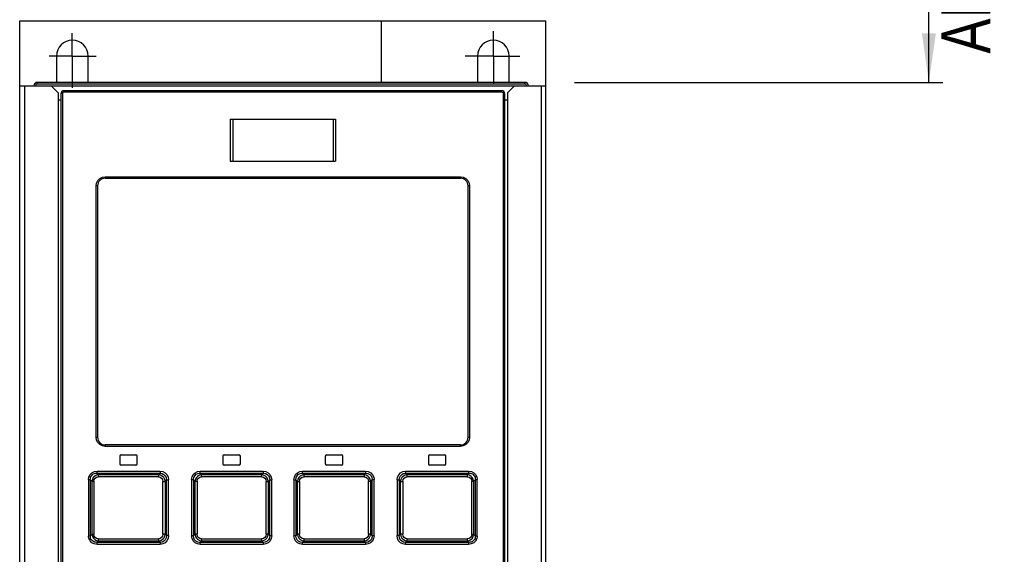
# Model space of a CAD drawing. Extents: x 0 to 594, y 0 to 420.
# Tile 5 of 25: x 97 to 167, y 259 to 297. Entities that reach past the tile are written whole.
import ezdxf

# ---------------------------------------------------------------- set-up
doc = ezdxf.new("R2010")
doc.units = 0
doc.header["$LTSCALE"] = 32.67
doc.linetypes.add('CENTER', pattern=[0.6, 0.375, -0.075, 0.075, -0.075])
doc.layers.get('0').update_dxf_attribs({"linetype": 'CONTINUOUS'})
doc.layers.add('DEFAULT_1', color=7, linetype='CENTER')
doc.styles.get("Standard").update_dxf_attribs({"font": 'txt', "width": 0.8})
doc.dimstyles.get("Standard").update_dxf_attribs({"dimtxt": 2.5, "dimasz": 2.5, "dimexe": 1.25, "dimexo": 0.625, "dimtad": 1, "dimcen": 2.5, "dimazin": 3, "dimtfac": 1, "dimtmove": 0, "dimatfit": 3})

# ---------------------------------------------------------------- blocks, each defined once
blk = doc.blocks.new('_FILLED')
at = {"color": 0, "linetype": 'BYBLOCK'}
blk.add_solid([(0, 0), (-1, 0.143), (-1, -0.143)], dxfattribs=at)
blk = doc.blocks.new('*D0')
at = {"color": 2, "linetype": 'CONTINUOUS'}
for p, q in [((153.293, 342.53), (162.59, 342.53)), ((161.59, 342.53), (161.59, 317.491)), ((161.59, 292.452), (161.59, 317.491)), ((136.337, 292.452), (162.59, 292.452))]:
    blk.add_line(p, q, dxfattribs=at)
at = {"color": 2, "linetype": 'CONTINUOUS', "xscale": 3.5, "yscale": 3.5, "zscale": 3.5}
for p, rotation in [((161.59, 342.53), 90), ((161.59, 292.452), 270)]:
    blk.add_blockref('_FILLED', p, dxfattribs=dict(at, rotation=rotation))
at = {"color": 5, "linetype": 'CONTINUOUS', "width": 0.8}
for s, p in [('AIR SPACE OUTLET', (165.965, 294.503)), ('100', (160.715, 318.303)), ('MIN ', (160.715, 307.103))]:
    blk.add_text(s, height=3.5, rotation=90, dxfattribs=at).set_placement(p)

msp = doc.modelspace()

# ---------------------------------------------------------------- linework, layer by layer
at = {"color": 7, "linetype": 'CONTINUOUS'}
for p, q in [((96.807, 196.827), (96.807, 296.827)), ((96.807, 296.827), (134.307, 296.827)), ((122.591, 292.452), (122.591, 296.827)), ((134.307, 196.827), (134.307, 296.827)), ((99.432, 294.327), (99.432, 292.481)), ((101.682, 292.481), (101.682, 294.327)), ((129.432, 294.327), (129.432, 292.481)), ((131.682, 292.481), (131.682, 294.327)), ((96.807, 292.202), (134.307, 292.202)), ((97.149, 292.202), (97.149, 226.221)), ((132.807, 292.452), (98.057, 292.452)), ((99.557, 291.702), (99.057, 292.202)), ((132.057, 292.202), (131.557, 291.702)), ((133.964, 292.202), (133.964, 226.221)), ((99.557, 291.702), (99.557, 227.702)), ((99.557, 291.202), (99.757, 291.202)), ((99.757, 228.002), (99.757, 291.652)), ((131.157, 291.852), (99.957, 291.852)), ((131.357, 291.652), (131.357, 228.002)), ((131.357, 291.202), (131.557, 291.202)), ((131.557, 291.702), (131.557, 227.702)), ((111.807, 289.827), (111.807, 286.827)), ((111.807, 289.827), (119.307, 289.827)), ((119.307, 289.827), (119.307, 286.827)), ((111.807, 286.827), (119.307, 286.827)), ((102.907, 285.627), (128.207, 285.627)), ((102.357, 285.077), (102.357, 267.177)), ((128.757, 267.177), (128.757, 285.077)), ((128.207, 266.627), (102.907, 266.627)), ((104.032, 265.927), (105.082, 265.927)), ((111.382, 265.927), (112.432, 265.927)), ((118.682, 265.927), (119.732, 265.927)), ((126.032, 265.927), (127.082, 265.927)), ((103.932, 265.827), (103.932, 265.277)), ((105.182, 265.277), (105.182, 265.827)), ((111.282, 265.827), (111.282, 265.277)), ((112.532, 265.277), (112.532, 265.827)), ((118.582, 265.827), (118.582, 265.277)), ((119.832, 265.277), (119.832, 265.827)), ((125.932, 265.827), (125.932, 265.277)), ((127.182, 265.277), (127.182, 265.827)), ((102.429, 264.505), (102.314, 264.616)), ((102.314, 264.616), (106.802, 264.616)), ((105.082, 265.177), (104.032, 265.177)), ((106.802, 264.616), (106.693, 264.506)), ((109.776, 264.506), (109.664, 264.616)), ((109.664, 264.616), (114.151, 264.616)), ((112.432, 265.177), (111.382, 265.177)), ((114.151, 264.616), (114.041, 264.506)), ((117.073, 264.506), (116.963, 264.616)), ((116.963, 264.616), (121.45, 264.616)), ((119.732, 265.177), (118.682, 265.177)), ((121.45, 264.616), (121.338, 264.506)), ((124.312, 264.616), (128.799, 264.616)), ((124.42, 264.506), (124.312, 264.616)), ((127.082, 265.177), (126.032, 265.177)), ((128.799, 264.616), (128.684, 264.505)), ((102.314, 259.688), (102.429, 259.799)), ((106.802, 259.688), (102.314, 259.688)), ((106.693, 259.799), (106.802, 259.688)), ((109.664, 259.688), (109.776, 259.798)), ((114.151, 259.688), (109.664, 259.688)), ((114.041, 259.798), (114.151, 259.688)), ((116.963, 259.688), (117.073, 259.798)), ((121.45, 259.688), (116.963, 259.688)), ((121.338, 259.798), (121.45, 259.688)), ((124.312, 259.688), (124.42, 259.799)), ((128.799, 259.688), (124.312, 259.688)), ((128.684, 259.799), (128.799, 259.688))]:
    msp.add_line(p, q, dxfattribs=at)
at = {"color": 9, "linetype": 'CONTINUOUS'}
for p, q in [((98.057, 292.327), (98.057, 292.452)), ((132.807, 292.327), (98.057, 292.327)), ((132.807, 292.327), (132.807, 292.452)), ((99.846, 291.652), (99.757, 291.652)), ((99.846, 291.652), (99.846, 228.002)), ((131.168, 291.752), (99.946, 291.752)), ((131.219, 291.738), (131.168, 291.752)), ((131.268, 228.002), (131.268, 291.652)), ((131.268, 291.652), (131.357, 291.652)), ((111.982, 289.827), (111.982, 286.827)), ((119.132, 289.827), (119.132, 286.827)), ((102.699, 285.696), (102.898, 285.727)), ((102.898, 285.727), (128.216, 285.727)), ((128.216, 285.727), (128.415, 285.696)), ((102.247, 285.077), (102.279, 285.276)), ((102.247, 267.177), (102.247, 285.077)), ((102.357, 285.077), (102.247, 285.077)), ((128.866, 285.077), (128.757, 285.077)), ((128.835, 285.276), (128.866, 285.077)), ((128.866, 285.077), (128.866, 267.177)), ((102.278, 266.979), (102.247, 267.177)), ((102.247, 267.177), (102.357, 267.177)), ((128.757, 267.177), (128.866, 267.177)), ((128.866, 267.177), (128.835, 266.978)), ((102.898, 266.527), (102.698, 266.558)), ((128.216, 266.527), (102.898, 266.527)), ((128.415, 266.558), (128.216, 266.527)), ((102.324, 264.757), (106.808, 264.757)), ((106.693, 264.506), (102.429, 264.505)), ((109.668, 264.757), (114.152, 264.757)), ((114.041, 264.506), (109.776, 264.506)), ((116.962, 264.757), (121.446, 264.757)), ((121.338, 264.506), (117.073, 264.506)), ((124.306, 264.757), (128.79, 264.757)), ((128.684, 264.505), (124.42, 264.506)), ((101.713, 264.167), (101.713, 260.137)), ((101.713, 264.167), (101.839, 264.167)), ((101.839, 264.167), (101.839, 260.137)), ((101.839, 264.167), (101.964, 264.047)), ((101.964, 260.258), (101.964, 264.047)), ((101.964, 264.047), (102.091, 264.047)), ((102.091, 264.047), (102.091, 260.258)), ((106.688, 264.365), (102.421, 264.365)), ((107.017, 260.276), (107.017, 264.028)), ((107.017, 264.028), (107.167, 264.028)), ((107.167, 264.028), (107.269, 264.133)), ((107.167, 264.028), (107.167, 260.276)), ((107.269, 260.172), (107.269, 264.133)), ((107.269, 264.133), (107.418, 264.133)), ((107.418, 260.172), (107.418, 264.133)), ((109.057, 264.156), (109.057, 260.148)), ((109.057, 264.156), (109.191, 264.156)), ((109.191, 264.156), (109.191, 260.148)), ((109.191, 264.156), (109.308, 264.041)), ((109.308, 260.263), (109.308, 264.041)), ((109.308, 264.041), (109.442, 264.041)), ((109.442, 264.041), (109.442, 260.263)), ((114.04, 264.365), (109.772, 264.365)), ((114.369, 260.269), (114.369, 264.035)), ((114.369, 264.035), (114.512, 264.035)), ((114.512, 264.035), (114.621, 264.145)), ((114.512, 264.035), (114.512, 260.269)), ((114.621, 260.16), (114.621, 264.145)), ((114.621, 264.145), (114.762, 264.145)), ((114.762, 260.16), (114.762, 264.145)), ((116.351, 264.145), (116.351, 260.16)), ((116.351, 264.145), (116.493, 264.145)), ((116.493, 264.145), (116.493, 260.16)), ((116.493, 264.145), (116.602, 264.035)), ((116.602, 260.269), (116.602, 264.035)), ((116.602, 264.035), (116.744, 264.035)), ((116.744, 264.035), (116.744, 260.269)), ((121.342, 264.365), (117.074, 264.365)), ((121.671, 260.263), (121.671, 264.041)), ((121.671, 264.041), (121.806, 264.041)), ((121.806, 264.041), (121.923, 264.156)), ((121.806, 264.041), (121.806, 260.263)), ((121.923, 260.148), (121.923, 264.156)), ((121.923, 264.156), (122.057, 264.156)), ((122.057, 260.148), (122.057, 264.156)), ((123.695, 264.133), (123.695, 260.172)), ((123.695, 264.133), (123.845, 264.133)), ((123.845, 264.133), (123.845, 260.172)), ((123.845, 264.133), (123.947, 264.028)), ((123.947, 260.276), (123.947, 264.028)), ((123.947, 264.028), (124.097, 264.028)), ((124.097, 264.028), (124.097, 260.276)), ((128.693, 264.365), (124.426, 264.365)), ((129.023, 260.258), (129.023, 264.047)), ((129.023, 264.047), (129.15, 264.047)), ((129.15, 264.047), (129.275, 264.167)), ((129.15, 264.047), (129.15, 260.258)), ((129.275, 260.137), (129.275, 264.167)), ((129.275, 264.167), (129.401, 264.167)), ((129.401, 260.137), (129.401, 264.167)), ((101.839, 260.137), (101.713, 260.137)), ((101.964, 260.258), (101.839, 260.137)), ((102.091, 260.258), (101.964, 260.258)), ((102.421, 259.94), (106.688, 259.94)), ((102.429, 259.799), (106.693, 259.799)), ((107.167, 260.276), (107.017, 260.276)), ((107.269, 260.172), (107.167, 260.276)), ((107.418, 260.172), (107.269, 260.172)), ((109.191, 260.148), (109.057, 260.148)), ((109.308, 260.263), (109.191, 260.148)), ((109.442, 260.263), (109.308, 260.263)), ((109.772, 259.939), (114.04, 259.939)), ((109.776, 259.798), (114.041, 259.798)), ((114.512, 260.269), (114.369, 260.269)), ((114.621, 260.16), (114.512, 260.269)), ((114.762, 260.16), (114.621, 260.16)), ((116.493, 260.16), (116.351, 260.16)), ((116.602, 260.269), (116.493, 260.16)), ((116.744, 260.269), (116.602, 260.269)), ((117.073, 259.798), (121.338, 259.798)), ((117.074, 259.939), (121.342, 259.939)), ((121.806, 260.263), (121.671, 260.263)), ((121.923, 260.148), (121.806, 260.263)), ((122.057, 260.148), (121.923, 260.148)), ((123.845, 260.172), (123.695, 260.172)), ((123.947, 260.276), (123.845, 260.172)), ((124.097, 260.276), (123.947, 260.276)), ((124.42, 259.799), (128.684, 259.799)), ((124.426, 259.94), (128.693, 259.94)), ((129.15, 260.258), (129.023, 260.258)), ((129.275, 260.137), (129.15, 260.258)), ((129.401, 260.137), (129.275, 260.137)), ((106.808, 259.547), (102.324, 259.547)), ((114.152, 259.547), (109.668, 259.547)), ((121.446, 259.547), (116.962, 259.547)), ((128.79, 259.547), (124.306, 259.547))]:
    msp.add_line(p, q, dxfattribs=at)
for points in [[(132.93, 292.202), (132.928, 292.232), (132.904, 292.281), (132.861, 292.315), (132.807, 292.327)], [(99.946, 291.752), (99.896, 291.739), (99.859, 291.703), (99.846, 291.652)], [(99.957, 291.852), (99.951, 291.838), (99.947, 291.801), (99.946, 291.752)], [(131.168, 291.752), (131.166, 291.803), (131.162, 291.839), (131.157, 291.852)], [(131.268, 291.652), (131.255, 291.702), (131.219, 291.738)], [(102.279, 285.276), (102.371, 285.458), (102.516, 285.603), (102.699, 285.696)], [(102.898, 285.727), (102.899, 285.676), (102.902, 285.64), (102.907, 285.627)], [(128.207, 285.627), (128.211, 285.641), (128.215, 285.678), (128.216, 285.727)], [(128.415, 285.696), (128.598, 285.603), (128.743, 285.458), (128.835, 285.276)], [(102.698, 266.558), (102.516, 266.651), (102.371, 266.796), (102.278, 266.979)], [(102.907, 266.627), (102.902, 266.613), (102.899, 266.576), (102.898, 266.527)], [(128.216, 266.527), (128.215, 266.578), (128.211, 266.614), (128.207, 266.627)], [(128.835, 266.978), (128.743, 266.796), (128.598, 266.651), (128.415, 266.558)], [(101.713, 264.167), (101.743, 264.358), (101.827, 264.521), (101.959, 264.648), (102.126, 264.728), (102.324, 264.757)], [(101.839, 264.167), (101.844, 264.252), (101.862, 264.33), (101.894, 264.4), (101.936, 264.462), (101.99, 264.515), (102.054, 264.559), (102.13, 264.591), (102.217, 264.611), (102.314, 264.616)], [(102.429, 264.505), (102.281, 264.478), (102.154, 264.411), (102.053, 264.31), (101.989, 264.186), (101.964, 264.047)], [(102.314, 264.616), (102.319, 264.648), (102.322, 264.698), (102.324, 264.757)], [(102.42, 264.364), (102.421, 264.423), (102.424, 264.473), (102.429, 264.505)], [(106.693, 264.506), (106.69, 264.474), (106.688, 264.424), (106.687, 264.365)], [(107.167, 264.028), (107.139, 264.178), (107.071, 264.309), (106.966, 264.413), (106.838, 264.48), (106.693, 264.506)], [(106.801, 264.616), (106.957, 264.595), (107.087, 264.53), (107.189, 264.424), (107.25, 264.291), (107.269, 264.133)], [(106.808, 264.757), (106.807, 264.698), (106.805, 264.648), (106.802, 264.616)], [(106.808, 264.757), (107.002, 264.727), (107.172, 264.64), (107.304, 264.504), (107.389, 264.331), (107.418, 264.133)], [(109.057, 264.156), (109.087, 264.35), (109.172, 264.517), (109.305, 264.647), (109.473, 264.729), (109.668, 264.757)], [(109.191, 264.156), (109.211, 264.312), (109.275, 264.44), (109.379, 264.54), (109.507, 264.598), (109.664, 264.616)], [(109.776, 264.506), (109.628, 264.479), (109.5, 264.412), (109.399, 264.309), (109.334, 264.184), (109.308, 264.041)], [(109.664, 264.616), (109.666, 264.648), (109.667, 264.697), (109.668, 264.757)], [(109.772, 264.365), (109.772, 264.424), (109.773, 264.473), (109.776, 264.506)], [(114.041, 264.506), (114.04, 264.474), (114.04, 264.425), (114.04, 264.365)], [(114.512, 264.035), (114.484, 264.183), (114.417, 264.311), (114.313, 264.414), (114.186, 264.48), (114.041, 264.506)], [(114.152, 264.757), (114.152, 264.698), (114.151, 264.648), (114.151, 264.616)], [(114.151, 264.616), (114.31, 264.596), (114.441, 264.531), (114.542, 264.427), (114.602, 264.298), (114.621, 264.145)], [(114.152, 264.757), (114.348, 264.727), (114.518, 264.641), (114.65, 264.507), (114.734, 264.338), (114.762, 264.145)], [(116.351, 264.145), (116.381, 264.342), (116.467, 264.513), (116.601, 264.645), (116.77, 264.729), (116.962, 264.757)], [(116.493, 264.145), (116.513, 264.304), (116.577, 264.436), (116.682, 264.538), (116.81, 264.598), (116.963, 264.616)], [(117.073, 264.506), (116.926, 264.479), (116.797, 264.412), (116.695, 264.308), (116.628, 264.18), (116.602, 264.035)], [(116.963, 264.616), (116.962, 264.648), (116.962, 264.697), (116.962, 264.757)], [(117.074, 264.365), (117.074, 264.424), (117.073, 264.474), (117.073, 264.506)], [(121.338, 264.506), (121.34, 264.475), (121.342, 264.425), (121.342, 264.365)], [(121.806, 264.041), (121.779, 264.187), (121.712, 264.313), (121.61, 264.414), (121.483, 264.479), (121.338, 264.506)], [(121.446, 264.757), (121.447, 264.698), (121.448, 264.649), (121.45, 264.616)], [(121.446, 264.757), (121.645, 264.727), (121.815, 264.642), (121.947, 264.51), (122.029, 264.344), (122.057, 264.156)], [(121.45, 264.616), (121.613, 264.596), (121.745, 264.533), (121.846, 264.43), (121.905, 264.305), (121.923, 264.156)], [(123.695, 264.133), (123.726, 264.334), (123.812, 264.508), (123.947, 264.643), (124.117, 264.728), (124.306, 264.757)], [(123.845, 264.133), (123.865, 264.296), (123.93, 264.431), (124.034, 264.535), (124.163, 264.597), (124.312, 264.616)], [(124.42, 264.506), (124.274, 264.479), (124.145, 264.411), (124.041, 264.306), (123.974, 264.176), (123.947, 264.028)], [(124.312, 264.616), (124.309, 264.648), (124.307, 264.697), (124.306, 264.757)], [(124.426, 264.365), (124.426, 264.424), (124.424, 264.473), (124.42, 264.506)], [(128.684, 264.505), (128.689, 264.474), (128.692, 264.425), (128.694, 264.364)], [(129.15, 264.047), (129.123, 264.19), (129.057, 264.314), (128.956, 264.414), (128.83, 264.478), (128.684, 264.505)], [(128.79, 264.757), (128.791, 264.698), (128.794, 264.649), (128.799, 264.616)], [(128.79, 264.757), (128.992, 264.727), (129.162, 264.643), (129.293, 264.513), (129.374, 264.35), (129.401, 264.167)], [(128.799, 264.616), (128.896, 264.611), (128.983, 264.592), (129.059, 264.559), (129.124, 264.515), (129.177, 264.463), (129.22, 264.401), (129.251, 264.331), (129.27, 264.253), (129.275, 264.167)], [(102.091, 264.047), (102.116, 264.174), (102.184, 264.273), (102.287, 264.34), (102.421, 264.365)], [(106.688, 264.365), (106.818, 264.339), (106.922, 264.268), (106.991, 264.162), (107.017, 264.028)], [(109.442, 264.041), (109.468, 264.171), (109.537, 264.273), (109.641, 264.34), (109.772, 264.365)], [(114.04, 264.365), (114.172, 264.339), (114.276, 264.269), (114.345, 264.165), (114.369, 264.035)], [(116.744, 264.035), (116.77, 264.168), (116.84, 264.272), (116.945, 264.34), (117.074, 264.365)], [(121.342, 264.365), (121.476, 264.339), (121.58, 264.27), (121.647, 264.168), (121.671, 264.041)], [(124.097, 264.028), (124.123, 264.164), (124.194, 264.271), (124.299, 264.34), (124.426, 264.365)], [(128.693, 264.365), (128.829, 264.339), (128.934, 264.27), (129, 264.17), (129.023, 264.047)], [(102.324, 259.547), (102.122, 259.577), (101.952, 259.661), (101.821, 259.791), (101.74, 259.955), (101.713, 260.137)], [(102.314, 259.688), (102.217, 259.693), (102.131, 259.713), (102.055, 259.746), (101.99, 259.789), (101.936, 259.842), (101.894, 259.904), (101.863, 259.974), (101.844, 260.052), (101.839, 260.137)], [(101.964, 260.258), (101.99, 260.114), (102.056, 259.99), (102.158, 259.891), (102.284, 259.826), (102.429, 259.799)], [(102.421, 259.94), (102.284, 259.966), (102.18, 260.035), (102.114, 260.135), (102.091, 260.258)], [(102.324, 259.547), (102.323, 259.606), (102.319, 259.656), (102.314, 259.688)], [(102.429, 259.799), (102.424, 259.83), (102.421, 259.88), (102.42, 259.94)], [(106.687, 259.939), (106.688, 259.881), (106.69, 259.831), (106.693, 259.799)], [(107.017, 260.276), (106.99, 260.141), (106.92, 260.034), (106.815, 259.964), (106.688, 259.94)], [(106.693, 259.799), (106.84, 259.825), (106.969, 259.893), (107.072, 259.998), (107.14, 260.128), (107.167, 260.276)], [(107.269, 260.172), (107.248, 260.009), (107.184, 259.874), (107.08, 259.769), (106.951, 259.707), (106.801, 259.688)], [(106.802, 259.688), (106.805, 259.657), (106.807, 259.607), (106.808, 259.547)], [(107.418, 260.172), (107.388, 259.971), (107.301, 259.796), (107.167, 259.661), (106.997, 259.576), (106.808, 259.547)], [(109.668, 259.547), (109.469, 259.577), (109.299, 259.662), (109.167, 259.794), (109.085, 259.961), (109.057, 260.148)], [(109.664, 259.688), (109.501, 259.708), (109.369, 259.771), (109.268, 259.874), (109.209, 260), (109.191, 260.148)], [(109.308, 260.263), (109.335, 260.118), (109.401, 259.991), (109.504, 259.89), (109.631, 259.825), (109.776, 259.798)], [(109.772, 259.939), (109.638, 259.965), (109.533, 260.034), (109.466, 260.137), (109.442, 260.263)], [(109.668, 259.547), (109.667, 259.606), (109.666, 259.656), (109.664, 259.688)], [(109.776, 259.798), (109.774, 259.83), (109.772, 259.879), (109.772, 259.939)], [(114.369, 260.269), (114.343, 260.137), (114.273, 260.032), (114.169, 259.964), (114.04, 259.939)], [(114.04, 259.939), (114.04, 259.88), (114.04, 259.831), (114.041, 259.798)], [(114.041, 259.798), (114.188, 259.825), (114.316, 259.893), (114.419, 259.996), (114.485, 260.124), (114.512, 260.269)], [(114.621, 260.16), (114.6, 260), (114.536, 259.869), (114.432, 259.767), (114.303, 259.707), (114.151, 259.688)], [(114.151, 259.688), (114.151, 259.657), (114.152, 259.607), (114.152, 259.547)], [(114.762, 260.16), (114.732, 259.962), (114.646, 259.792), (114.513, 259.659), (114.343, 259.576), (114.152, 259.547)], [(116.962, 259.547), (116.765, 259.577), (116.595, 259.663), (116.463, 259.797), (116.38, 259.967), (116.351, 260.16)], [(116.963, 259.688), (116.804, 259.708), (116.673, 259.773), (116.572, 259.877), (116.511, 260.006), (116.493, 260.16)], [(116.602, 260.269), (116.629, 260.122), (116.697, 259.993), (116.8, 259.891), (116.928, 259.824), (117.073, 259.798)], [(117.074, 259.939), (116.942, 259.965), (116.837, 260.035), (116.769, 260.139), (116.744, 260.269)], [(116.962, 259.547), (116.962, 259.607), (116.962, 259.656), (116.963, 259.688)], [(117.073, 259.798), (117.073, 259.83), (117.074, 259.88), (117.074, 259.939)], [(121.338, 259.798), (121.485, 259.826), (121.613, 259.893), (121.715, 259.995), (121.78, 260.121), (121.806, 260.263)], [(121.342, 259.939), (121.342, 259.881), (121.34, 259.831), (121.338, 259.798)], [(121.671, 260.263), (121.646, 260.133), (121.577, 260.031), (121.473, 259.964), (121.342, 259.939)], [(122.057, 260.148), (122.027, 259.954), (121.942, 259.787), (121.809, 259.658), (121.64, 259.576), (121.446, 259.547)], [(121.45, 259.688), (121.448, 259.657), (121.447, 259.607), (121.446, 259.547)], [(121.923, 260.148), (121.902, 259.992), (121.839, 259.864), (121.735, 259.765), (121.606, 259.706), (121.45, 259.688)], [(124.306, 259.547), (124.112, 259.577), (123.942, 259.665), (123.809, 259.801), (123.725, 259.974), (123.695, 260.172)], [(124.312, 259.688), (124.157, 259.709), (124.027, 259.775), (123.925, 259.881), (123.864, 260.013), (123.845, 260.172)], [(123.947, 260.276), (123.974, 260.126), (124.043, 259.995), (124.147, 259.891), (124.276, 259.824), (124.42, 259.799)], [(124.426, 259.94), (124.296, 259.965), (124.192, 260.036), (124.122, 260.143), (124.097, 260.276)], [(124.306, 259.547), (124.307, 259.607), (124.309, 259.656), (124.312, 259.688)], [(124.42, 259.799), (124.424, 259.83), (124.426, 259.88), (124.426, 259.939)], [(128.694, 259.94), (128.693, 259.881), (128.689, 259.831), (128.684, 259.799)], [(128.685, 259.799), (128.832, 259.827), (128.959, 259.893), (129.06, 259.994), (129.125, 260.118), (129.15, 260.258)], [(129.023, 260.258), (128.998, 260.131), (128.93, 260.031), (128.826, 259.965), (128.693, 259.94)], [(129.401, 260.137), (129.371, 259.946), (129.287, 259.784), (129.155, 259.656), (128.987, 259.576), (128.79, 259.547)], [(128.799, 259.688), (128.794, 259.656), (128.791, 259.607), (128.79, 259.547)], [(129.275, 260.137), (129.27, 260.052), (129.251, 259.974), (129.22, 259.904), (129.177, 259.842), (129.124, 259.789), (129.059, 259.746), (128.983, 259.713), (128.896, 259.693), (128.799, 259.688)]]:
    msp.add_lwpolyline(points, dxfattribs=at)
at = {"color": 7, "linetype": 'CONTINUOUS'}
for centre, radius, start, end in [((100.557, 294.327), 1.125, 0, 180), ((130.557, 294.327), 1.125, 0, 180), ((98.057, 292.202), 0.25, 90, 180), ((100.557, 290.827), 2, 124.22887, 125.51363), ((100.557, 290.827), 2, 54.48692, 55.77113), ((130.557, 290.827), 2, 124.22887, 125.51369), ((130.557, 290.827), 2, 54.48686, 55.77113), ((132.807, 292.202), 0.25, 0, 90), ((99.957, 291.652), 0.2, 90, 180), ((131.157, 291.652), 0.2, 0, 90), ((102.907, 285.077), 0.55, 90, 180), ((128.207, 285.077), 0.55, 0, 90), ((102.907, 267.177), 0.55, 180, 270), ((128.207, 267.177), 0.55, 270, 360), ((104.032, 265.827), 0.1, 90, 180), ((105.082, 265.827), 0.1, 0, 90), ((111.382, 265.827), 0.1, 90, 180), ((112.432, 265.827), 0.1, 0, 90), ((118.682, 265.827), 0.1, 90, 180), ((119.732, 265.827), 0.1, 0, 90), ((126.032, 265.827), 0.1, 90, 180), ((127.082, 265.827), 0.1, 0, 90), ((104.032, 265.277), 0.1, 180, 270), ((105.082, 265.277), 0.1, 270, 360), ((111.382, 265.277), 0.1, 180, 270), ((112.432, 265.277), 0.1, 270, 360), ((118.682, 265.277), 0.1, 180, 270), ((119.732, 265.277), 0.1, 270, 360), ((126.032, 265.277), 0.1, 180, 270), ((127.082, 265.277), 0.1, 270, 360)]:
    msp.add_arc(centre, radius, start, end, dxfattribs=at)
at = {"color": 9, "linetype": 'CONTINUOUS'}
msp.add_arc((98.057, 292.202), 0.125, 90, 180, dxfattribs=at)
at = {"layer": 'DEFAULT_1', "color": 2, "linetype": 'CENTER'}
for p, q in [((130.557, 294.327), (130.557, 296.094)), ((100.557, 294.327), (100.557, 295.95)), ((100.557, 294.327), (98.912, 294.327)), ((100.557, 294.327), (100.557, 292.05)), ((100.557, 294.327), (102.263, 294.327)), ((130.557, 294.327), (128.557, 294.327)), ((130.557, 294.327), (130.557, 292.327)), ((130.557, 294.327), (132.448, 294.327))]:
    msp.add_line(p, q, dxfattribs=at)

# ---------------------------------------------------------------- dimensions: what is measured, and where the dimension line sits
at = {"color": 2, "linetype": 'CONTINUOUS'}
dim = msp.add_linear_dim(base=(161.59, 292.452), p1=(153.293, 342.53), p2=(136.337, 292.452), angle=270, dimstyle='Standard', dxfattribs=at)
dim.commit()
dim.dimension.update_dxf_attribs({"geometry": '*D0', "text_midpoint": (161.59, 316.903), "dimtype": 128})

doc.saveas('drawing.dxf')
